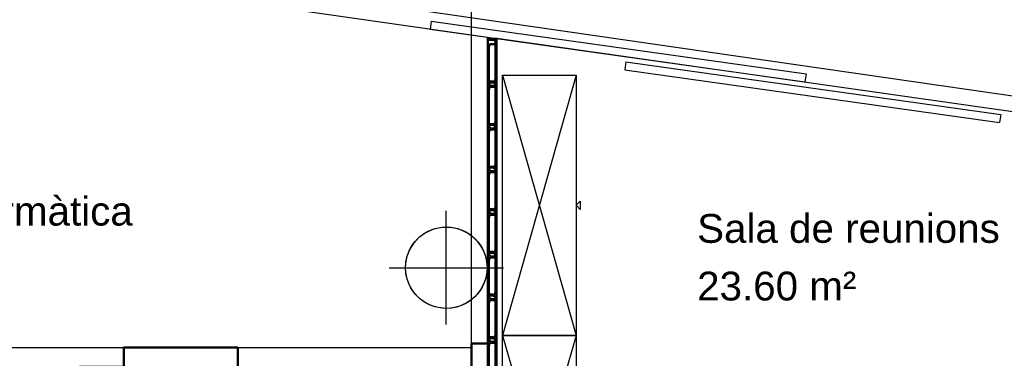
# Model space of a CAD drawing. Header units: metres. Extents: x -1 to 436, y -6 to 57.
# Tile 8 of 33: x 403.22 to 409.26, y 17.24 to 19.32. Entities that reach past the tile are written whole.
import ezdxf

# ---------------------------------------------------------------- set-up
doc = ezdxf.new("R2010")
doc.units = ezdxf.units.M
doc.linetypes.add('CONTINUA', pattern=[0])
for name, color, linetype, lineweight in [('PB LOCALS', 7, 'CONTINUA', 25), ('PB MOBLES', 7, 'CONTINUA', 25), ('PB MURS++', 7, 'CONTINUA', 25), ('PC MURS ACTUAL', 7, 'CONTINUA', 25)]:
    doc.layers.add(name, color=color, linetype=linetype, lineweight=lineweight)
doc.styles.add('ARIAL', font='arial.ttf')

# ---------------------------------------------------------------- blocks, each defined once
blk = doc.blocks.new('OBJETO_COMPLEJO_6')
at = {"layer": 'PB MOBLES', "color": 202, "linetype": 'CONTINUA', "lineweight": 50, "transparency": 33554687}
for p, q in [((403.7185, 17.1613), (403.7185, 17.1317)), ((403.4857, 17.1317), (403.837, 17.1317)), ((403.9174, 17.0555), (403.9174, 16.7634)), ((403.837, 16.683), (403.4857, 16.683)), ((403.7185, 16.6576), (403.7185, 16.683))]:
    blk.add_line(p, q, dxfattribs=at)
blk.add_lwpolyline([(404.5582, 17.31), (404.5582, 16.51), (403.8582, 16.51), (403.8582, 17.31), (404.5582, 17.31)], close=True, dxfattribs=at)
for points in [[(403.5873, 17.1613), (403.5873, 17.191), (403.8497, 17.191), (403.8497, 17.1613), (403.4603, 17.1613), (403.4603, 17.119)], [(403.509, 17.0822), (403.5119, 17.0879), (403.5135, 17.0938), (403.514, 17.0999), (403.5133, 17.1059), (403.5115, 17.1117), (403.5086, 17.1171), (403.5046, 17.1218), (403.4996, 17.1259), (403.494, 17.1288), (403.488, 17.1305), (403.4819, 17.1311), (403.4759, 17.1304), (403.4701, 17.1287), (403.4647, 17.1258), (403.4599, 17.1219), (403.4559, 17.117)], [(403.9119, 17.0527), (403.9103, 17.0685), (403.9058, 17.0832), (403.8985, 17.0965), (403.889, 17.1081), (403.8774, 17.1177), (403.8641, 17.1249), (403.8494, 17.1295), (403.8336, 17.1311)], [(403.8336, 16.6823), (403.8494, 16.6839), (403.8641, 16.6885), (403.8774, 16.6957), (403.889, 16.7053), (403.8985, 16.7169), (403.9058, 16.7302), (403.9103, 16.7449), (403.9119, 16.7606)], [(403.4559, 16.6922), (403.4599, 16.6872), (403.4647, 16.6833), (403.4701, 16.6805), (403.4759, 16.6787), (403.4819, 16.6781), (403.488, 16.6786), (403.494, 16.6803), (403.4996, 16.6833), (403.5046, 16.6873), (403.5086, 16.6921), (403.5115, 16.6974), (403.5133, 16.7032), (403.514, 16.7092), (403.5135, 16.7153), (403.5119, 16.7213), (403.509, 16.727)], [(403.5873, 16.6576), (403.5873, 16.6279), (403.8497, 16.6279), (403.8497, 16.6576), (403.4603, 16.6576), (403.4603, 16.6957)]]:
    blk.add_lwpolyline(points, dxfattribs=at)
for centre, radius, start, end in [((403.8164, 16.9047), 0.4167, 149.57383, 210.44578), ((403.7952, 16.9047), 0.3405, 148.2581, 211.76492)]:
    blk.add_arc(centre, radius, start, end, dxfattribs=at)

msp = doc.modelspace()

# ---------------------------------------------------------------- linework, layer by layer
at = {"layer": 'PB LOCALS', "color": 7, "linetype": 'CONTINUA', "lineweight": 25, "transparency": 33554687}
for p, q in [((398.92645, 20.36078), (410.27645, 18.71788)), ((406.08945, 19.21491), (398.92645, 20.24523)), ((406.08945, 13.65078), (406.08945, 19.21491)), ((406.14645, 19.20854), (406.14645, 13.20078)), ((410.27645, 18.62018), (406.14645, 19.20854)), ((405.67273, 17.98972), (405.70129, 18.01109)), ((405.70129, 18.01109), (405.7326, 18.02819)), ((405.7326, 18.02819), (405.76602, 18.04065)), ((405.76602, 18.04065), (405.80087, 18.04823)), ((405.80087, 18.04823), (405.83645, 18.05078)), ((405.83645, 18.05078), (405.87203, 18.04823)), ((405.87203, 18.04823), (405.90688, 18.04065)), ((405.90688, 18.04065), (405.9403, 18.02819)), ((405.9403, 18.02819), (405.97161, 18.01109)), ((405.97161, 18.01109), (406.00016, 17.98972)), ((405.62614, 17.93594), (405.64751, 17.96449)), ((405.64751, 17.96449), (405.67273, 17.98972)), ((406.00016, 17.98972), (406.02539, 17.96449)), ((406.02539, 17.96449), (406.04676, 17.93594)), ((405.59658, 17.87121), (405.60904, 17.90463)), ((405.60904, 17.90463), (405.62614, 17.93594)), ((406.04676, 17.93594), (406.06386, 17.90463)), ((406.06386, 17.90463), (406.07632, 17.87121)), ((405.58645, 17.80078), (405.58899, 17.83636)), ((405.58899, 17.83636), (405.59658, 17.87121)), ((406.07632, 17.87121), (406.08391, 17.83636)), ((406.08391, 17.83636), (406.08645, 17.80078)), ((405.58899, 17.7652), (405.58645, 17.80078)), ((405.59658, 17.73035), (405.58899, 17.7652)), ((406.08431, 17.76815), (406.07793, 17.73607)), ((406.08645, 17.80078), (406.08431, 17.76815)), ((405.60904, 17.69693), (405.59658, 17.73035)), ((405.62614, 17.66562), (405.60904, 17.69693)), ((406.06742, 17.70511), (406.05296, 17.67578)), ((406.07793, 17.73607), (406.06742, 17.70511)), ((405.64751, 17.63706), (405.62614, 17.66562)), ((405.67273, 17.61184), (405.64751, 17.63706)), ((406.03479, 17.64859), (406.01323, 17.624)), ((406.05296, 17.67578), (406.03479, 17.64859)), ((405.70129, 17.59047), (405.67273, 17.61184)), ((405.7326, 17.57337), (405.70129, 17.59047)), ((405.96145, 17.58427), (405.93212, 17.56981)), ((405.98864, 17.60244), (405.96145, 17.58427)), ((406.01323, 17.624), (405.98864, 17.60244)), ((405.76602, 17.56091), (405.7326, 17.57337)), ((405.80087, 17.55332), (405.76602, 17.56091)), ((405.83645, 17.55078), (405.80087, 17.55332)), ((405.86908, 17.55292), (405.83645, 17.55078)), ((405.90115, 17.5593), (405.86908, 17.55292)), ((405.93212, 17.56981), (405.90115, 17.5593))]:
    msp.add_line(p, q, dxfattribs=at)
at = {"layer": 'PB MOBLES', "linetype": 'CONTINUA', "transparency": 33554687}
for p, q in [((406.18205, 18.98438), (406.63205, 17.38438)), ((406.18205, 17.38438), (406.63205, 15.78438))]:
    msp.add_line(p, q, dxfattribs=at)
at = {"layer": 'PB MOBLES', "transparency": 33554687}
for p, q in [((406.63205, 18.98438), (406.18205, 17.38438)), ((406.63205, 17.38438), (406.18205, 15.78438))]:
    msp.add_line(p, q, dxfattribs=at)
at = {"layer": 'PB MOBLES', "color": 202, "linetype": 'CONTINUA', "lineweight": 50, "transparency": 33554687}
for p, q in [((405.99127, 14.34586), (405.99127, 17.33565)), ((405.99127, 17.33565), (406.09127, 17.33565))]:
    msp.add_line(p, q, dxfattribs=at)
at = {"layer": 'PB MOBLES', "color": 180, "linetype": 'CONTINUA', "transparency": 33554687}
for points in [[(406.63205, 18.98438), (406.63205, 17.38438), (406.18205, 17.38438), (406.18205, 18.98438), (406.63205, 18.98438)], [(406.63205, 18.18438), (406.65705, 18.20938), (406.65705, 18.15938), (406.63205, 18.18438)], [(406.63205, 17.38438), (406.63205, 15.78438), (406.18205, 15.78438), (406.18205, 17.38438), (406.63205, 17.38438)]]:
    msp.add_lwpolyline(points, close=True, dxfattribs=at)
at = {"layer": 'PB MURS++', "color": 7, "linetype": 'CONTINUA', "lineweight": 25, "transparency": 33554687}
for p, q in [((405.74417, 19.31573), (405.73719, 19.26622)), ((405.74417, 19.31572), (405.73719, 19.26621)), ((405.74417, 19.31573), (408.04295, 18.99178)), ((405.74417, 19.31572), (408.04295, 18.99178)), ((405.73719, 19.26622), (408.03597, 18.94228)), ((406.08945, 13.20078), (406.08945, 19.21658)), ((406.14645, 19.20854), (406.08945, 19.20854)), ((406.14645, 13.20078), (406.14645, 19.20854)), ((406.09445, 19.17854), (406.08945, 19.17854)), ((406.09445, 13.4115), (406.09445, 19.20354)), ((406.14145, 19.20354), (406.09445, 19.20354)), ((406.14145, 13.4115), (406.14145, 19.20354)), ((406.14645, 19.17854), (406.14145, 19.17854)), ((406.93863, 19.06661), (406.93165, 19.0171)), ((406.93863, 19.06661), (409.23741, 18.74267)), ((406.93165, 19.0171), (409.23043, 18.69316)), ((408.04295, 18.99179), (408.03597, 18.94228)), ((408.04295, 18.99178), (408.03597, 18.94227)), ((409.23741, 18.74267), (409.23043, 18.69316)), ((405.83645, 17.45078), (405.83645, 18.15078)), ((405.48645, 17.80078), (406.18645, 17.80078))]:
    msp.add_line(p, q, dxfattribs=at)
at = {"layer": 'PB MURS++', "color": 180, "transparency": 33554687}
for p, q in [((406.09445, 18.93554), (406.09445, 19.15754)), ((406.10045, 19.19754), (406.10045, 19.20354)), ((406.12145, 19.20354), (406.10045, 19.20354)), ((406.12145, 19.19754), (406.10045, 19.19754)), ((406.10045, 18.93554), (406.10045, 19.15754)), ((406.11445, 19.17754), (406.13545, 19.17754)), ((406.11445, 19.17154), (406.13545, 19.17154)), ((406.13545, 18.96154), (406.13545, 19.18354)), ((406.13545, 19.17154), (406.13545, 19.17754)), ((406.14145, 18.96154), (406.14145, 19.18354)), ((406.10045, 18.94154), (406.10045, 18.94754)), ((406.12145, 18.94754), (406.10045, 18.94754)), ((406.12145, 18.94154), (406.10045, 18.94154)), ((406.10045, 18.93554), (406.10045, 18.94154)), ((406.12145, 18.94154), (406.10045, 18.94154)), ((406.12145, 18.93554), (406.10045, 18.93554)), ((406.11445, 18.92154), (406.13545, 18.92154)), ((406.11445, 18.91554), (406.13545, 18.91554)), ((406.11445, 18.91554), (406.13545, 18.91554)), ((406.11445, 18.90954), (406.13545, 18.90954)), ((406.13545, 18.91554), (406.13545, 18.92154)), ((406.13545, 18.69954), (406.13545, 18.92154)), ((406.13545, 18.90954), (406.13545, 18.91554)), ((406.14145, 18.69954), (406.14145, 18.92154)), ((406.09445, 18.67354), (406.09445, 18.89554)), ((406.10045, 18.67354), (406.10045, 18.89554)), ((406.10045, 18.67954), (406.10045, 18.68554)), ((406.12145, 18.68554), (406.10045, 18.68554)), ((406.12145, 18.67954), (406.10045, 18.67954)), ((406.10045, 18.67354), (406.10045, 18.67954)), ((406.12145, 18.67954), (406.10045, 18.67954)), ((406.12145, 18.67354), (406.10045, 18.67354)), ((406.09445, 18.41154), (406.09445, 18.63354)), ((406.10045, 18.41154), (406.10045, 18.63354)), ((406.11445, 18.65954), (406.13545, 18.65954)), ((406.11445, 18.65354), (406.13545, 18.65354)), ((406.11445, 18.65354), (406.13545, 18.65354)), ((406.11445, 18.64754), (406.13545, 18.64754)), ((406.13545, 18.65354), (406.13545, 18.65954)), ((406.13545, 18.43754), (406.13545, 18.65954)), ((406.13545, 18.64754), (406.13545, 18.65354)), ((406.14145, 18.43754), (406.14145, 18.65954)), ((406.10045, 18.41754), (406.10045, 18.42354)), ((406.12145, 18.42354), (406.10045, 18.42354)), ((406.09445, 18.14954), (406.09445, 18.37154)), ((406.12145, 18.41754), (406.10045, 18.41754)), ((406.10045, 18.41154), (406.10045, 18.41754)), ((406.12145, 18.41754), (406.10045, 18.41754)), ((406.12145, 18.41154), (406.10045, 18.41154)), ((406.10045, 18.14954), (406.10045, 18.37154)), ((406.11445, 18.39754), (406.13545, 18.39754)), ((406.11445, 18.39154), (406.13545, 18.39154)), ((406.11445, 18.39154), (406.13545, 18.39154)), ((406.11445, 18.38554), (406.13545, 18.38554)), ((406.13545, 18.39154), (406.13545, 18.39754)), ((406.13545, 18.17554), (406.13545, 18.39754)), ((406.13545, 18.38554), (406.13545, 18.39154)), ((406.14145, 18.17554), (406.14145, 18.39754)), ((406.10045, 18.15554), (406.10045, 18.16154)), ((406.12145, 18.16154), (406.10045, 18.16154)), ((406.12145, 18.15554), (406.10045, 18.15554)), ((406.10045, 18.14954), (406.10045, 18.15554)), ((406.12145, 18.15554), (406.10045, 18.15554)), ((406.12145, 18.14954), (406.10045, 18.14954)), ((406.11445, 18.13554), (406.13545, 18.13554)), ((406.11445, 18.12954), (406.13545, 18.12954)), ((406.11445, 18.12954), (406.13545, 18.12954)), ((406.11445, 18.12354), (406.13545, 18.12354)), ((406.13545, 18.12954), (406.13545, 18.13554)), ((406.13545, 17.91354), (406.13545, 18.13554)), ((406.13545, 18.12354), (406.13545, 18.12954)), ((406.14145, 17.91354), (406.14145, 18.13554)), ((406.09445, 17.88754), (406.09445, 18.10954)), ((406.10045, 17.88754), (406.10045, 18.10954)), ((406.10045, 17.89354), (406.10045, 17.89954)), ((406.12145, 17.89954), (406.10045, 17.89954)), ((406.12145, 17.89354), (406.10045, 17.89354)), ((406.10045, 17.88754), (406.10045, 17.89354)), ((406.12145, 17.89354), (406.10045, 17.89354)), ((406.12145, 17.88754), (406.10045, 17.88754)), ((406.09445, 17.62554), (406.09445, 17.84754)), ((406.10045, 17.62554), (406.10045, 17.84754)), ((406.11445, 17.87354), (406.13545, 17.87354)), ((406.11445, 17.86754), (406.13545, 17.86754)), ((406.11445, 17.86754), (406.13545, 17.86754)), ((406.11445, 17.86154), (406.13545, 17.86154)), ((406.13545, 17.86754), (406.13545, 17.87354)), ((406.13545, 17.65154), (406.13545, 17.87354)), ((406.13545, 17.86154), (406.13545, 17.86754)), ((406.14145, 17.65154), (406.14145, 17.87354)), ((406.10045, 17.63154), (406.10045, 17.63754)), ((406.12145, 17.63754), (406.10045, 17.63754)), ((406.09445, 17.36354), (406.09445, 17.58554)), ((406.12145, 17.63154), (406.10045, 17.63154)), ((406.10045, 17.62554), (406.10045, 17.63154)), ((406.12145, 17.63154), (406.10045, 17.63154)), ((406.12145, 17.62554), (406.10045, 17.62554)), ((406.10045, 17.36354), (406.10045, 17.58554)), ((406.11445, 17.61154), (406.13545, 17.61154)), ((406.11445, 17.60554), (406.13545, 17.60554)), ((406.11445, 17.60554), (406.13545, 17.60554)), ((406.11445, 17.59954), (406.13545, 17.59954)), ((406.13545, 17.60554), (406.13545, 17.61154)), ((406.13545, 17.38954), (406.13545, 17.61154)), ((406.13545, 17.59954), (406.13545, 17.60554)), ((406.14145, 17.38954), (406.14145, 17.61154)), ((406.10045, 17.36954), (406.10045, 17.37554)), ((406.12145, 17.37554), (406.10045, 17.37554)), ((406.12145, 17.36954), (406.10045, 17.36954)), ((406.10045, 17.36354), (406.10045, 17.36954)), ((406.12145, 17.36954), (406.10045, 17.36954)), ((406.12145, 17.36354), (406.10045, 17.36354)), ((406.11445, 17.34954), (406.13545, 17.34954)), ((406.11445, 17.34354), (406.13545, 17.34354)), ((406.11445, 17.34354), (406.13545, 17.34354)), ((406.11445, 17.33754), (406.13545, 17.33754)), ((406.13545, 17.34354), (406.13545, 17.34954)), ((406.13545, 17.12754), (406.13545, 17.34954)), ((406.13545, 17.33754), (406.13545, 17.34354)), ((406.14145, 17.12754), (406.14145, 17.34954)), ((406.09445, 17.10154), (406.09445, 17.32354)), ((406.10045, 17.10154), (406.10045, 17.32354))]:
    msp.add_line(p, q, dxfattribs=at)
at = {"layer": 'PB MURS++', "color": 7, "linetype": 'CONTINUA', "lineweight": 25, "transparency": 33554687}
msp.add_circle((405.83645, 17.80078), 0.25, dxfattribs=at)
at = {"layer": 'PB MURS++', "color": 180, "transparency": 33554687}
for centre, radius, start, end in [((406.11445, 19.15754), 0.02, 90, 180), ((406.11445, 19.15754), 0.014, 90, 180), ((406.12145, 19.18354), 0.02, 0, 90), ((406.12145, 19.18354), 0.014, 0, 90), ((406.11445, 18.93554), 0.02, 180, 270), ((406.11445, 18.89554), 0.02, 90, 180), ((406.11445, 18.93554), 0.014, 180, 270), ((406.11445, 18.89554), 0.014, 90, 180), ((406.12145, 18.96154), 0.014, 270, 0), ((406.12145, 18.96154), 0.02, 270, 0), ((406.12145, 18.92154), 0.02, 0, 90), ((406.12145, 18.92154), 0.014, 0, 90), ((406.11445, 18.67354), 0.02, 180, 270), ((406.11445, 18.67354), 0.014, 180, 270), ((406.12145, 18.69954), 0.014, 270, 0), ((406.12145, 18.69954), 0.02, 270, 0), ((406.12145, 18.65954), 0.02, 0, 90), ((406.12145, 18.65954), 0.014, 0, 90), ((406.11445, 18.63354), 0.02, 90, 180), ((406.11445, 18.63354), 0.014, 90, 180), ((406.12145, 18.43754), 0.014, 270, 0), ((406.12145, 18.43754), 0.02, 270, 0), ((406.11445, 18.41154), 0.02, 180, 270), ((406.11445, 18.37154), 0.02, 90, 180), ((406.11445, 18.41154), 0.014, 180, 270), ((406.11445, 18.37154), 0.014, 90, 180), ((406.12145, 18.39754), 0.02, 0, 90), ((406.12145, 18.39754), 0.014, 0, 90), ((406.11445, 18.14954), 0.02, 180, 270), ((406.11445, 18.10954), 0.02, 90, 180), ((406.11445, 18.14954), 0.014, 180, 270), ((406.11445, 18.10954), 0.014, 90, 180), ((406.12145, 18.17554), 0.014, 270, 0), ((406.12145, 18.17554), 0.02, 270, 0), ((406.12145, 18.13554), 0.02, 0, 90), ((406.12145, 18.13554), 0.014, 0, 90), ((406.11445, 17.88754), 0.02, 180, 270), ((406.11445, 17.88754), 0.014, 180, 270), ((406.12145, 17.91354), 0.014, 270, 0), ((406.12145, 17.91354), 0.02, 270, 0), ((406.12145, 17.87354), 0.02, 0, 90), ((406.12145, 17.87354), 0.014, 0, 90), ((406.11445, 17.84754), 0.02, 90, 180), ((406.11445, 17.84754), 0.014, 90, 180), ((406.12145, 17.65154), 0.014, 270, 0), ((406.12145, 17.65154), 0.02, 270, 0), ((406.11445, 17.62554), 0.02, 180, 270), ((406.11445, 17.58554), 0.02, 90, 180), ((406.11445, 17.62554), 0.014, 180, 270), ((406.11445, 17.58554), 0.014, 90, 180), ((406.12145, 17.61154), 0.02, 0, 90), ((406.12145, 17.61154), 0.014, 0, 90), ((406.11445, 17.36354), 0.02, 180, 270), ((406.11445, 17.32354), 0.02, 90, 180), ((406.11445, 17.36354), 0.014, 180, 270), ((406.11445, 17.32354), 0.014, 90, 180), ((406.12145, 17.38954), 0.014, 270, 0), ((406.12145, 17.38954), 0.02, 270, 0), ((406.12145, 17.34954), 0.02, 0, 90), ((406.12145, 17.34954), 0.014, 0, 90)]:
    msp.add_arc(centre, radius, start, end, dxfattribs=at)
at = {"layer": 'PC MURS ACTUAL', "color": 180, "transparency": 33554687}
msp.add_lwpolyline([(401.75836, 19.44909), (405.98836, 19.44909), (405.98836, 17.30909), (401.75836, 17.30909), (401.75836, 19.44909)], close=True, dxfattribs=at)

# ---------------------------------------------------------------- block references
at = {"layer": 'PB MOBLES', "color": 202, "linetype": 'CONTINUA', "lineweight": 50, "transparency": 33554687}
msp.add_blockref('OBJETO_COMPLEJO_6', (0, 0), dxfattribs=at)

# ---------------------------------------------------------------- texts
at = {"layer": 'PB LOCALS', "color": 7, "linetype": 'CONTINUA', "lineweight": 25, "transparency": 33554687, "char_height": 0.1770789, "attachment_point": 7, "style": 'ARIAL'}
for s, insert, width in [('\\W1.00;Aula informàtica', (402.13971, 18.05713), 1.8714449), ('\\W1.00;Sala de reunions', (407.37516, 17.95115), 1.9571432), ('\\W1.00;23.60 m²', (407.37516, 17.597), 1.0684618)]:
    msp.add_mtext(s, dxfattribs=dict(at, insert=insert, width=width))

doc.saveas('drawing.dxf')
